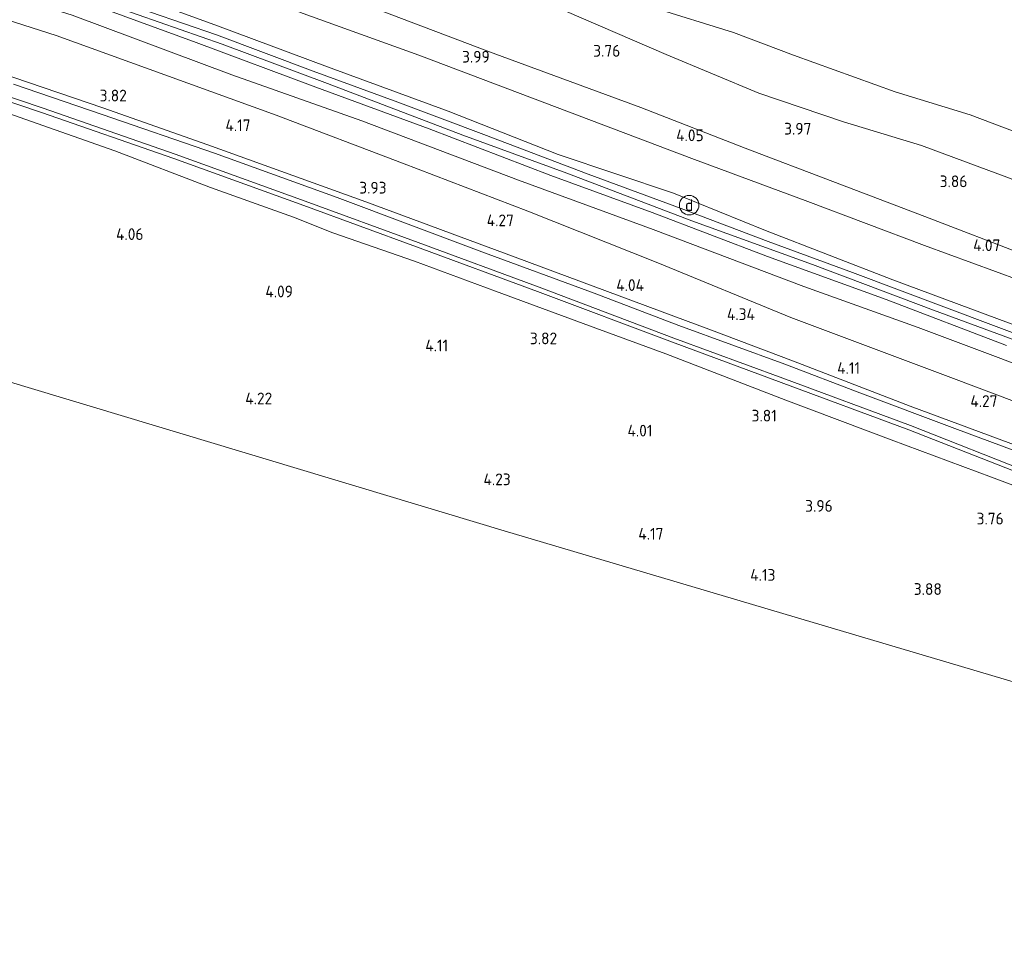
# Model space of a CAD drawing. Extents: x 141961 to 144947, y 416202 to 417778.
# Tile 92 of 122: x 143918 to 144069, y 416651 to 416795. Entities that reach past the tile are written whole.
import ezdxf
from ezdxf.enums import TextEntityAlignment as Align
from ezdxf.lldxf.tags import DXFTag

# ---------------------------------------------------------------- set-up
doc = ezdxf.new("R2010")
doc.units = 0
for name, color, linetype, lineweight in [('B-ME-GR-BOUWLAND_AKKERBOUW-GV', 80, 'Continuous', 13), ('B-ME-GR-GRAS-GV', 60, 'Continuous', 13), ('B-ME-GW-TALUD_KRUIN-G', 90, 'Continuous', 18), ('B-ME-GW-TALUD_TEEN-G', 90, 'Continuous', 18), ('B-ME-IE-MEUBILAIR_DIJKPAAL-S', 7, 'Continuous', 25), ('B-ME-IE-TERREINAFSCHEIDING_KUNSTMATIG_HEKWERK-G', 20, 'IE-TERREINAFSCHEIDING-KUNSTMATIG', 18), ('B-ME-KG-GRENS_OPNAME-G', 210, 'KG-OPNAME', 18), ('B-ME-OG-HOOGTEPUNT-S', 7, 'Continuous', 25), ('B-ME-OG-WATER_SLOOT-G', 120, 'Continuous', 18), ('B-ME-OG-WATER_SLOOT-GV', 120, 'Continuous', 18), ('B-ME-VH-VERHARDING_ASFALT-GV', 252, 'Continuous', 18), ('B-ME-WH-WINTERBED-G', 150, 'WH-WINTERBED', 18)]:
    doc.layers.add(name, color=color, linetype=linetype, lineweight=lineweight)
doc.styles.add('NLCS-ISO', font='NLCS-ISO.ttf')
doc.styles.add('NLCS-ISO-ANNOTATIVE-T18', font='NLCS-ISO.ttf', dxfattribs={"height": 1.8})
doc.styles.get("Standard").update_dxf_attribs({"font": 'arial.ttf'})
doc.linetypes.add('IE-TERREINAFSCHEIDING-KUNSTMATIG', pattern='A,4,[82,NLCS.SHX,S=0.75,R=90,X=0,Y=0],4,-2', length=10)
tags = doc.linetypes.add('KG-OPNAME', pattern='A,5.5,-2,["O",Standard,S=1.8,R=0,X=-0.5,Y=-0.9],-2,5.5,-2,[5,NLCS.SHX,S=0.75,R=0,X=0,Y=0],-2', length=19).pattern_tags.tags
tags[6] = DXFTag(74, 10)
tags = doc.linetypes.add('WH-WINTERBED', pattern='A,6,-3.5,["WB",Standard,S=1.8,R=0,X=-1.5,Y=-0.9],-3.5,6,-3.5,6,-3.5,6,-3.5,6,-3.5', length=51).pattern_tags.tags
tags[6] = DXFTag(74, 10)

# ---------------------------------------------------------------- blocks, each defined once
blk = doc.blocks.new('SAL-HOOGTELABEL-SO')
at = {"color": 0, "linetype": 'ByBlock', "lineweight": -2, "style": 'NLCS-ISO-ANNOTATIVE-T18'}
blk.add_attdef('HOOGTE', text='', height=1.8, dxfattribs=at).set_placement((2.79, 0), align=Align.RIGHT)
blk = doc.blocks.new('SIE-DIJKPAAL-SO')
at = {"color": 0, "linetype": 'ByBlock', "lineweight": 18}
blk.add_circle((0, 0), 1.5, dxfattribs=at)
at = {"color": 0, "linetype": 'ByBlock', "lineweight": 18, "style": 'NLCS-ISO'}
blk.add_text('d', height=1.8, dxfattribs=at).set_placement((0, 0), align=Align.MIDDLE_CENTER)

msp = doc.modelspace()

# ---------------------------------------------------------------- linework, layer by layer
at = {"layer": 'B-ME-GR-BOUWLAND_AKKERBOUW-GV'}
msp.add_polyline3d([(143914.32, 416780.84, 3.63), (143932.66, 416774.42, 3.74), (143947.36, 416768.78, 3.84), (143960.06, 416764.25, 3.95), (143966.12, 416761.85, 3.83), (143978.66, 416757.48, 3.85), (143991.07, 416752.91, 3.88), (144006.48, 416747.2, 3.69), (144017.21, 416743.27, 3.8), (144035.63, 416736.18, 3.79), (144051.79, 416730.1, 3.74), (144067.16, 416724.37, 3.72), (144080.26, 416719.45, 3.68), (144093.73, 416714.52, 3.68), (144103.29, 416710.98, 3.61), (144114.26, 416707.41, 3.56), (144111.54, 416699.37, 3.9), (144105.33, 416682.62, 3.91), (143992.39, 416716.1, 4.17), (143902.33, 416743.23, 4.43)], dxfattribs=at)
at = {"layer": 'B-ME-GR-GRAS-GV'}
for points in [[(144189.34, 416847.41, 2.19), (144193.48, 416757.7, 2.38), (144194.72, 416729.48, 2.76), (144182.7, 416736.28, 2.65), (144172.22, 416740.74, 2.58), (144170.42, 416741.01, 2.6), (144164.37, 416741.68, 2.75), (144155.54, 416743.83, 2.68), (144139.48, 416749.31, 2.68), (144121.62, 416757.91, 2.69), (144109.84, 416762.66, 2.53), (144090.06, 416770.23, 2.54), (144074.86, 416775.81, 2.55), (144063.93, 416779.93, 2.61), (144052.4, 416783.46, 2.63), (144036.82, 416789.1, 2.78), (144027.6, 416792.57, 2.88), (144015.08, 416796.45, 3.11)], [(144072, 416747.21, 6.45), (144052.02, 416754.61, 6.39), (144032.51, 416762.18, 6.39), (144018.39, 416767.92, 6.48), (144000.69, 416773.87, 6.35), (143983.81, 416780.49, 6.38), (143965.27, 416787.29, 6.32), (143947.99, 416793.76, 6.26), (143929.26, 416800.58, 6.3)], [(143929.26, 416800.58, 6.3), (143947.99, 416793.76, 6.26), (143965.27, 416787.29, 6.32), (143983.81, 416780.49, 6.38), (144000.69, 416773.87, 6.35), (144018.39, 416767.92, 6.48), (144032.51, 416762.18, 6.39), (144052.02, 416754.61, 6.39), (144072, 416747.21, 6.45)], [(143903.61, 416798.56, 4.97), (143923.67, 416792.09, 5.04), (143940.33, 416786.07, 5.13), (143957.39, 416779.87, 5.05), (143976.8, 416772.51, 5.04), (143996.05, 416765.17, 4.96), (144015.98, 416757.25, 4.99), (144036.4, 416748.87, 4.82), (144061.35, 416739.49, 4.83), (144086.3, 416730.1, 4.83)], [(144086.3, 416730.1, 4.83), (144061.35, 416739.49, 4.83), (144036.4, 416748.87, 4.82), (144015.98, 416757.25, 4.99), (143996.05, 416765.17, 4.96), (143976.8, 416772.51, 5.04), (143957.39, 416779.87, 5.05), (143940.33, 416786.07, 5.13), (143923.67, 416792.09, 5.04), (143903.61, 416798.56, 4.97)], [(143928.06, 416797.29, 6.55), (143945.14, 416791.06, 6.55), (143963.48, 416784.17, 6.56), (143980.87, 416777.8, 6.62), (143999.54, 416770.64, 6.65), (144015.12, 416764.95, 6.63), (144032.83, 416758.23, 6.65), (144051.04, 416751.61, 6.67), (144069.46, 416744.53, 6.67)], [(144075.92, 416744.43, 6.49), (144059.88, 416750.51, 6.52), (144045.83, 416755.74, 6.6), (144032.92, 416760.5, 6.58), (144019.56, 416765.57, 6.55), (144005.27, 416770.86, 6.53), (143989.3, 416776.93, 6.5), (143976.06, 416781.89, 6.47), (143963.11, 416786.62, 6.46), (143948.27, 416792.21, 6.44), (143933.07, 416797.45, 6.42)], [(143969.89, 416797.25, 4.21), (143990.17, 416789.62, 4.14), (144013.36, 416781.06, 4.13), (144029.39, 416774.84, 4.14), (144042.81, 416769.73, 4.12), (144056.97, 416764.32, 4.16), (144072.67, 416758.3, 4.22), (144089.38, 416752.07, 4.27), (144111.03, 416743.78, 4.37), (144119.58, 416740.49, 4.42), (144132.72, 416735.13, 4.42), (144131.57, 416731.4, 4.5), (144115.87, 416737.02, 4.5), (144094.92, 416745.35, 4.4), (144071.42, 416754.59, 4.39), (144056.91, 416759.91, 4.02), (144039.02, 416766.64, 4.04), (144021.22, 416773.26, 4.1), (143998.63, 416781.76, 4.24), (143979.32, 416789.11, 4.12), (143961.55, 416795.49, 4.19)], [(144072.67, 416758.3, 4.22), (144056.97, 416764.32, 4.16), (144042.81, 416769.73, 4.12), (144029.39, 416774.84, 4.14), (144013.36, 416781.06, 4.13), (143990.17, 416789.62, 4.14), (143969.89, 416797.25, 4.21)], [(143961.55, 416795.49, 4.19), (143979.32, 416789.11, 4.12), (143998.63, 416781.76, 4.24), (144021.22, 416773.26, 4.1), (144039.02, 416766.64, 4.04), (144056.91, 416759.91, 4.02), (144071.42, 416754.59, 4.39)], [(144069.94, 416770.23, 3.41), (144056.46, 416775.24, 3.56), (144044.48, 416778.88, 3.82), (144031.47, 416783.26, 3.82), (144017.27, 416789.22, 3.75), (144001.95, 416795.81, 3.65)], [(144001.95, 416795.81, 3.65), (144017.27, 416789.22, 3.75), (144031.47, 416783.26, 3.82), (144044.48, 416778.88, 3.82), (144056.46, 416775.24, 3.56), (144069.94, 416770.23, 3.41)], [(144015.08, 416796.45, 3.11), (144027.6, 416792.57, 2.88), (144036.82, 416789.1, 2.78), (144052.4, 416783.46, 2.63), (144063.93, 416779.93, 2.61), (144074.86, 416775.81, 2.55)], [(144081.97, 416737.54, 6.43), (144055.92, 416747.29, 6.56), (144038.4, 416753.61, 6.5), (144015.24, 416762.35, 6.49), (143994.61, 416769.91, 6.5), (143970.55, 416779.04, 6.47), (143950.61, 416786.06, 6.41), (143926.11, 416795.24, 6.45)], [(143926.11, 416795.24, 6.45), (143950.61, 416786.06, 6.41), (143970.55, 416779.04, 6.47), (143994.61, 416769.91, 6.5), (144015.24, 416762.35, 6.49), (144038.4, 416753.61, 6.5), (144055.92, 416747.29, 6.56), (144081.97, 416737.54, 6.43)], [(144076.07, 416727.31, 4.15), (144054.71, 416735.25, 4.14), (144036.8, 416742.14, 4.14), (144024.19, 416746.9, 4.14), (143994.11, 416758.12, 4.14), (143971.15, 416766.58, 4.12), (143946.94, 416775.36, 4.12), (143930.82, 416781.02, 4.11), (143905.7, 416789.57, 4.1)], [(143905.7, 416789.57, 4.1), (143930.82, 416781.02, 4.11), (143946.94, 416775.36, 4.12), (143971.15, 416766.58, 4.12), (143994.11, 416758.12, 4.14), (144024.19, 416746.9, 4.14), (144036.8, 416742.14, 4.14), (144054.71, 416735.25, 4.14), (144076.07, 416727.31, 4.15)], [(143897.92, 416788.23, 2.38), (143921.42, 416780.31, 2.38), (143941.69, 416773.26, 2.43), (143961.64, 416766.05, 2.45), (143978.97, 416759.7, 2.45), (143997.52, 416752.85, 2.45), (144018.21, 416745.04, 2.45), (144034.9, 416738.87, 2.45), (144054.49, 416731.61, 2.45), (144073.18, 416724.28, 2.45)], [(144073.43, 416724.93, 2.45), (144054.74, 416732.26, 2.45), (144035.14, 416739.52, 2.45), (144018.45, 416745.7, 2.45), (143997.76, 416753.5, 2.45), (143979.22, 416760.35, 2.45), (143961.88, 416766.7, 2.45), (143941.92, 416773.92, 2.43), (143921.64, 416780.97, 2.38), (143898.14, 416788.89, 2.38)], [(143917.11, 416784.66, 3.8), (143930.7, 416779.99, 3.77), (143947.93, 416774.04, 3.79), (143966.78, 416767.26, 3.9), (143988.99, 416758.91, 3.92), (144006.22, 416752.57, 3.88), (144019.22, 416747.6, 3.88), (144035.48, 416741.71, 3.92), (144046.97, 416737.29, 4.02), (144061.56, 416731.8, 4.01), (144074.07, 416727.19, 3.93)], [(144074.07, 416727.19, 3.93), (144061.56, 416731.8, 4.01), (144046.97, 416737.29, 4.02), (144035.48, 416741.71, 3.92), (144019.22, 416747.6, 3.88), (144006.22, 416752.57, 3.88), (143988.99, 416758.91, 3.92), (143966.78, 416767.26, 3.9), (143947.93, 416774.04, 3.79), (143930.7, 416779.99, 3.77), (143917.11, 416784.66, 3.8)], [(144080.26, 416719.45, 3.68), (144067.16, 416724.37, 3.72), (144051.79, 416730.1, 3.74), (144035.63, 416736.18, 3.79), (144017.21, 416743.27, 3.8), (144006.48, 416747.2, 3.69), (143991.07, 416752.91, 3.88), (143978.66, 416757.48, 3.85), (143966.12, 416761.85, 3.83), (143960.06, 416764.25, 3.95), (143947.36, 416768.78, 3.84), (143932.66, 416774.42, 3.74), (143914.32, 416780.84, 3.63)]]:
    msp.add_polyline3d(points, dxfattribs=at)
at = {"layer": 'B-ME-GW-TALUD_KRUIN-G'}
for points in [[(144155.4, 416717.33, 6.32), (144148.92, 416718.36, 6.46), (144139.18, 416721.96, 6.46), (144125.24, 416727.17, 6.46), (144109.13, 416733.2, 6.47), (144091.22, 416740.03, 6.45), (144072, 416747.21, 6.45), (144052.02, 416754.61, 6.39), (144032.51, 416762.18, 6.39), (144018.39, 416767.92, 6.48), (144000.69, 416773.87, 6.35), (143983.81, 416780.49, 6.38), (143965.27, 416787.29, 6.32), (143947.99, 416793.76, 6.26), (143929.26, 416800.58, 6.3), (143911.33, 416806.39, 6.34), (143894.91, 416811.61, 6.29), (143874.54, 416817.78, 6.29), (143854.95, 416823.36, 6.29), (143836.79, 416828.24, 6.29), (143821.98, 416832.07, 6.37), (143806.4, 416835.6, 6.37)], [(143806.69, 416829.97, 6.34), (143819.45, 416826.4, 6.42), (143844.93, 416819.95, 6.48), (143864.86, 416814.35, 6.54), (143885.84, 416807.96, 6.48), (143905.78, 416801.67, 6.34), (143926.11, 416795.24, 6.45), (143950.61, 416786.06, 6.41), (143970.55, 416779.04, 6.47), (143994.61, 416769.91, 6.5), (144015.24, 416762.35, 6.49), (144038.4, 416753.61, 6.5), (144055.92, 416747.29, 6.56), (144081.97, 416737.54, 6.43), (144103.82, 416729.7, 6.63), (144127.42, 416720.52, 6.57), (144143.6, 416714.28, 6.58), (144157.13, 416709.51, 6.58)], [(144194.72, 416722.84, 3.62), (144180.48, 416729.33, 3.6), (144167.52, 416734.22, 3.56), (144150.39, 416740.66, 3.56), (144139.57, 416743.78, 3.65), (144131.72, 416746.23, 3.75), (144119.94, 416750.73, 3.61), (144109.84, 416754.64, 3.6), (144098.64, 416758.71, 3.69), (144069.94, 416770.23, 3.41), (144056.46, 416775.24, 3.56), (144044.48, 416778.88, 3.82), (144031.47, 416783.26, 3.82), (144017.27, 416789.22, 3.75), (144001.95, 416795.81, 3.65), (143988.08, 416801.06, 3.61), (143967.86, 416807.83, 3.67), (143952.36, 416813.73, 3.68), (143936.37, 416818.74, 3.65), (143921.3, 416823.96, 3.69), (143903.19, 416829.21, 3.66)]]:
    msp.add_polyline3d(points, dxfattribs=at)
at = {"layer": 'B-ME-GW-TALUD_TEEN-G'}
for points in [[(143805.92, 416842.82, 4.11), (143823.5, 416838.62, 3.93), (143840.29, 416833.72, 3.93), (143859.55, 416828.84, 3.92), (143878.13, 416823.63, 3.97), (143895.41, 416817.8, 3.97), (143914.32, 416812.3, 3.96), (143933.17, 416806.07, 4.26), (143946.91, 416801.38, 4.14), (143961.55, 416795.49, 4.19), (143979.32, 416789.11, 4.12), (143998.63, 416781.76, 4.24), (144021.22, 416773.26, 4.1), (144039.02, 416766.64, 4.04), (144056.91, 416759.91, 4.02), (144071.42, 416754.59, 4.39), (144094.92, 416745.35, 4.4), (144115.87, 416737.02, 4.5), (144131.57, 416731.4, 4.5)], [(143907.18, 416832.93, 3.19), (143926.48, 416826.92, 3.12), (143942.89, 416821.24, 3.16), (143959.59, 416817.3, 3), (143971.39, 416813.49, 2.97), (143986.33, 416807.71, 3.04), (143999, 416802.94, 3.03), (144015.08, 416796.45, 3.11), (144027.6, 416792.57, 2.88), (144036.82, 416789.1, 2.78), (144052.4, 416783.46, 2.63), (144063.93, 416779.93, 2.61), (144074.86, 416775.81, 2.55), (144090.06, 416770.23, 2.54), (144109.84, 416762.66, 2.53), (144121.62, 416757.91, 2.69), (144139.48, 416749.31, 2.68), (144155.54, 416743.83, 2.68), (144164.37, 416741.68, 2.75), (144170.42, 416741.01, 2.6), (144172.22, 416740.74, 2.58), (144182.7, 416736.28, 2.65), (144194.72, 416729.48, 2.76)], [(144179.4, 416690.69, 4.51), (144170.74, 416697.7, 4.83), (144169.31, 416698.58, 4.84), (144153.95, 416704.9, 4.78), (144137.66, 416711.01, 4.83), (144120.95, 416716.47, 4.79), (144107.32, 416722.03, 4.83), (144086.3, 416730.1, 4.83), (144061.35, 416739.49, 4.83), (144036.4, 416748.87, 4.82), (144015.98, 416757.25, 4.99), (143996.05, 416765.17, 4.96), (143976.8, 416772.51, 5.04), (143957.39, 416779.87, 5.05), (143940.33, 416786.07, 5.13), (143923.67, 416792.09, 5.04), (143903.61, 416798.56, 4.97), (143884.51, 416804.56, 4.99), (143866.68, 416809.49, 4.96), (143850.21, 416814.17, 4.97), (143830.62, 416819.39, 4.87), (143807.06, 416825.11, 4.84)]]:
    msp.add_polyline3d(points, dxfattribs=at)
at = {"layer": 'B-ME-IE-TERREINAFSCHEIDING_KUNSTMATIG_HEKWERK-G'}
for points in [[(144134.55, 416735.37, 4.35), (144132.72, 416735.13, 4.42), (144119.58, 416740.49, 4.42), (144111.03, 416743.78, 4.37), (144089.38, 416752.07, 4.27), (144072.67, 416758.3, 4.22), (144056.97, 416764.32, 4.16), (144042.81, 416769.73, 4.12), (144029.39, 416774.84, 4.14), (144013.36, 416781.06, 4.13), (143990.17, 416789.62, 4.14), (143969.89, 416797.25, 4.21), (143952.2, 416803.65, 3.95), (143928.08, 416812.37, 3.79), (143903.89, 416820.35, 3.91), (143889.38, 416824.68, 3.93), (143884.31, 416826.2, 3.94), (143862.88, 416832.21, 3.94), (143832.47, 416840.07, 4), (143805.94, 416846.74, 3.98)], [(143807.72, 416817.34, 3.7), (143827.65, 416812.36, 3.67), (143855.34, 416804.89, 3.71), (143885.69, 416795.83, 3.86), (143905.7, 416789.57, 4.1), (143930.82, 416781.02, 4.11), (143946.94, 416775.36, 4.12), (143971.15, 416766.58, 4.12), (143994.11, 416758.12, 4.14), (144024.19, 416746.9, 4.14), (144036.8, 416742.14, 4.14), (144054.71, 416735.25, 4.14), (144076.07, 416727.31, 4.15), (144096.07, 416719.83, 4.2), (144117.31, 416711.89, 4.32), (144137.48, 416704.17, 4.32), (144159.02, 416695.89, 4.36), (144177, 416688.87, 4.36), (144179.8, 416687.33, 4.33)]]:
    msp.add_polyline3d(points, dxfattribs=at)
at = {"layer": 'B-ME-KG-GRENS_OPNAME-G'}
msp.add_polyline3d([(143810.89, 416769.7, 4.39), (143902.33, 416743.23, 4.43), (143992.39, 416716.1, 4.17), (144105.33, 416682.62, 3.91), (144106.95, 416682.21, 2.94), (144108.21, 416681.8, 3.93), (144109.01, 416681.56, 4.02), (144146.56, 416670.39, 3.82), (144172.59, 416660.73, 3.82), (144197.74, 416651.31, 3.7)], dxfattribs=at)
at = {"layer": 'B-ME-OG-WATER_SLOOT-G'}
for points in [[(143808.11, 416812.09, 3.26), (143827.27, 416807.24, 3.15), (143844, 416802.66, 3.36), (143865.64, 416796.81, 3.26), (143890.06, 416789.24, 3.33), (143914.32, 416780.84, 3.63), (143932.66, 416774.42, 3.74), (143947.36, 416768.78, 3.84), (143960.06, 416764.25, 3.95)], [(143917.11, 416784.66, 3.8), (143930.7, 416779.99, 3.77), (143947.93, 416774.04, 3.79), (143966.78, 416767.26, 3.9), (143988.99, 416758.91, 3.92), (144006.22, 416752.57, 3.88), (144019.22, 416747.6, 3.88), (144035.48, 416741.71, 3.92), (144046.97, 416737.29, 4.02), (144061.56, 416731.8, 4.01), (144074.07, 416727.19, 3.93), (144089.6, 416721.27, 3.93), (144106.32, 416714.76, 3.88), (144117.98, 416710.32, 3.96), (144131.23, 416705.09, 4.03), (144142.23, 416700.83, 4.07), (144152.44, 416697.03, 3.97), (144163.18, 416693, 4.09), (144176.31, 416688.24, 4.16), (144179.8, 416687.33, 4.33)], [(144114.26, 416707.41, 3.56), (144103.29, 416710.98, 3.61), (144093.73, 416714.52, 3.68), (144080.26, 416719.45, 3.68), (144067.16, 416724.37, 3.72), (144051.79, 416730.1, 3.74), (144035.63, 416736.18, 3.79), (144017.21, 416743.27, 3.8), (144006.48, 416747.2, 3.69), (143991.07, 416752.91, 3.88), (143978.66, 416757.48, 3.85), (143966.12, 416761.85, 3.83), (143960.06, 416764.25, 3.95)]]:
    msp.add_polyline3d(points, dxfattribs=at)
at = {"layer": 'B-ME-OG-WATER_SLOOT-GV'}
for points in [[(144073.18, 416724.28, 2.45), (144054.49, 416731.61, 2.45), (144034.9, 416738.87, 2.45), (144018.21, 416745.04, 2.45), (143997.52, 416752.85, 2.45), (143978.97, 416759.7, 2.45), (143961.64, 416766.05, 2.45), (143941.69, 416773.26, 2.43), (143921.42, 416780.31, 2.38), (143897.92, 416788.23, 2.38)], [(143898.14, 416788.89, 2.38), (143921.64, 416780.97, 2.38), (143941.92, 416773.92, 2.43), (143961.88, 416766.7, 2.45), (143979.22, 416760.35, 2.45), (143997.76, 416753.5, 2.45), (144018.45, 416745.7, 2.45), (144035.14, 416739.52, 2.45), (144054.74, 416732.26, 2.45), (144073.43, 416724.93, 2.45)]]:
    msp.add_polyline3d(points, dxfattribs=at)
at = {"layer": 'B-ME-VH-VERHARDING_ASFALT-GV'}
for points in [[(144069.46, 416744.53, 6.67), (144051.04, 416751.61, 6.67), (144032.83, 416758.23, 6.65), (144015.12, 416764.95, 6.63), (143999.54, 416770.64, 6.65), (143980.87, 416777.8, 6.62), (143963.48, 416784.17, 6.56), (143945.14, 416791.06, 6.55), (143928.06, 416797.29, 6.55)], [(143933.07, 416797.45, 6.42), (143948.27, 416792.21, 6.44), (143963.11, 416786.62, 6.46), (143976.06, 416781.89, 6.47), (143989.3, 416776.93, 6.5), (144005.27, 416770.86, 6.53), (144019.56, 416765.57, 6.55), (144032.92, 416760.5, 6.58), (144045.83, 416755.74, 6.6), (144059.88, 416750.51, 6.52), (144075.92, 416744.43, 6.49)]]:
    msp.add_polyline3d(points, dxfattribs=at)
at = {"layer": 'B-ME-WH-WINTERBED-G'}
msp.add_polyline3d([(144196.6, 416697.47, 6.52), (144189.4, 416700.2, 6.58), (144174.33, 416705.82, 6.68), (144158.54, 416711.82, 6.67), (144147.52, 416716.51, 6.71), (144130.39, 416722.73, 6.71), (144113.88, 416729.09, 6.72), (144097.52, 416735.27, 6.7), (144076.76, 416743.17, 6.69), (144058.27, 416750, 6.69), (144039.72, 416756.97, 6.64), (144021.17, 416763.68, 6.64), (144002.03, 416770.99, 6.62), (143986.04, 416776.81, 6.59), (143965.27, 416784.75, 6.57), (143949.15, 416790.76, 6.55), (143929.79, 416797.52, 6.55), (143912.1, 416803.5, 6.57), (143892.89, 416809.52, 6.57), (143874.65, 416814.92, 6.61), (143858.36, 416819.5, 6.55), (143840.31, 416824.38, 6.62), (143822.8, 416829.13, 6.53), (143806.54, 416833.25, 6.53)], dxfattribs=at)

# ---------------------------------------------------------------- block references
at = {"layer": 'B-ME-IE-MEUBILAIR_DIJKPAAL-S'}
msp.add_blockref('SIE-DIJKPAAL-SO', (144020.79, 416766.09, 6.66), dxfattribs=at)
at = {"layer": 'B-ME-OG-HOOGTEPUNT-S'}
for p, values in [((143987.39, 416787.95, 3.99), {'HOOGTE': '3.99'}), ((144007.43, 416788.86, 3.76), {'HOOGTE': '3.76'}), ((143931.71, 416782, 3.82), {'HOOGTE': '3.82'}), ((143950.69, 416777.44, 4.17), {'HOOGTE': '4.17'}), ((144036.75, 416776.91, 3.97), {'HOOGTE': '3.97'}), ((144020.22, 416775.9, 4.05), {'HOOGTE': '4.05'}), ((143971.56, 416767.86, 3.93), {'HOOGTE': '3.93'}), ((144060.69, 416768.84, 3.86), {'HOOGTE': '3.86'}), ((143991.1, 416762.85, 4.27), {'HOOGTE': '4.27'}), ((143934.27, 416760.74, 4.06), {'HOOGTE': '4.06'}), ((144065.75, 416759.03, 4.07), {'HOOGTE': '4.07'}), ((144011.07, 416752.92, 4.04), {'HOOGTE': '4.04'}), ((143957.2, 416751.94, 4.09), {'HOOGTE': '4.09'}), ((144028.09, 416748.46, 4.34), {'HOOGTE': '4.34'}), ((143997.74, 416744.74, 3.82), {'HOOGTE': '3.82'}), ((143981.02, 416743.66, 4.11), {'HOOGTE': '4.11'}), ((144044.22, 416740.2, 4.11), {'HOOGTE': '4.11'}), ((143954.02, 416735.53, 4.22), {'HOOGTE': '4.22'}), ((144065.31, 416735.13, 4.27), {'HOOGTE': '4.27'}), ((144031.44, 416732.89, 3.81), {'HOOGTE': '3.81'}), ((144012.36, 416730.59, 4.01), {'HOOGTE': '4.01'}), ((143990.61, 416723.12, 4.23), {'HOOGTE': '4.23'}), ((144040.02, 416719.05, 3.96), {'HOOGTE': '3.96'}), ((144066.26, 416717.1, 3.76), {'HOOGTE': '3.76'}), ((144014.05, 416714.77, 4.17), {'HOOGTE': '4.17'}), ((144031.23, 416708.46, 4.13), {'HOOGTE': '4.13'}), ((144056.77, 416706.29, 3.88), {'HOOGTE': '3.88'})]:
    msp.add_blockref('SAL-HOOGTELABEL-SO', p, dxfattribs=at).add_auto_attribs(values)

doc.saveas('drawing.dxf')
